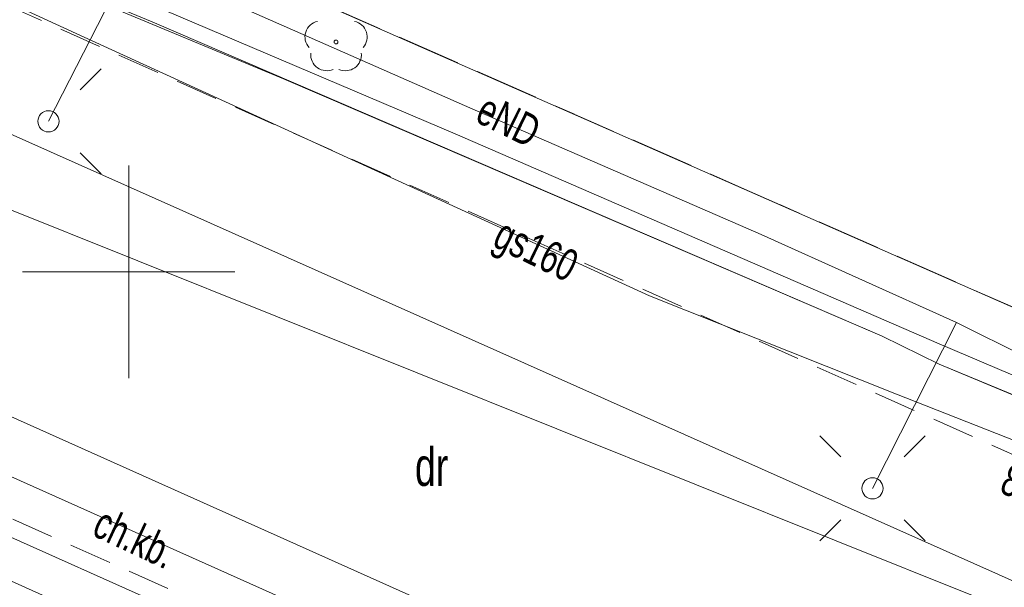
# Model space of a CAD drawing. Header units: metres. Extents: x 7446797 to 7447602, y 5789497 to 5790002.
# Tile 58 of 68: x 7447297 to 7447321, y 5789843 to 5789856. Entities that reach past the tile are written whole.
import ezdxf
from ezdxf.xclip import XClip

# ---------------------------------------------------------------- set-up
doc = ezdxf.new("R2010")
doc.units = ezdxf.units.M
doc.header["$MEASUREMENT"] = 0
doc.header["$XCLIPFRAME"] = 0
for name, pattern in [('2_KTCR02', [1.5, 1, -0.5]), ('GUK', [2, 1.5, -0.5]), ('GUZ', [1, 0.5, -0.5])]:
    doc.linetypes.add(name, pattern=pattern)
doc.layers.add('700-L Mapa 1_500 dwg', color=7, linetype='Continuous')
for name, color, linetype, lineweight in [('ex_02_DXF_MZ_9_Dzialki7', 9, 'Continuous', 18), ('ex_02_DXF_MZ_9_Kontury3', 9, 'Continuous', 18), ('ex_02_DXF_MZ_9_KTCR_E_T_17', 9, 'Continuous', 18), ('ex_02_DXF_MZ_9_KTCR_L_17', 9, 'Continuous', 18), ('ex_02_DXF_MZ_9_KTKR_L_07', 9, 'Continuous', 18), ('ex_02_DXF_MZ_9_Numery_uzytkow3', 9, 'Continuous', 18), ('ex_02_DXF_MZ_9_OBOP_T_13', 9, 'Continuous', 18), ('ex_02_DXF_MZ_9_Podzial_sekcyjny_krzyze7', 9, 'Continuous', 18), ('ex_02_DXF_MZ_9_SUPE_D_L_31', 9, 'Continuous', 18), ('ex_02_DXF_MZ_9_SUPE_E_T_31', 9, 'Continuous', 18), ('ex_02_DXF_MZ_9_SUPG_E_T_27', 9, 'Continuous', 18), ('ex_02_DXF_MZ_9_SUPG_L_252', 9, 'Continuous', 18), ('ex_02_DXF_MZ_9_SUPK_D_L_434', 9, 'Continuous', 18), ('ex_02_DXF_MZ_9_SUPK_L_434', 9, 'Continuous', 18), ('ex_02_DXF_MZ_9_SUPT_D_L_030', 9, 'Continuous', 18), ('ex_02_DXF_MZ_9_SUPW_L_05', 9, 'Continuous', 18), ('ex_02_DXF_MZ_9_SUSM_D_T_07', 9, 'Continuous', 18), ('ex_02_DXF_MZ_9_SUSM_D_T_37', 9, 'Continuous', 18), ('ex_02_DXF_MZ_9_SUTG_T_052', 9, 'Continuous', 18), ('ex_02_DXF_MZ_9_Uzytki3', 9, 'Continuous', 18)]:
    doc.layers.add(name, color=color, linetype=linetype, lineweight=lineweight)
doc.styles.add('STYL_AUTOMATYCZNY_1', font='Arial.ttf', dxfattribs={"width": 0.7})

# ---------------------------------------------------------------- blocks, each defined once
blk = doc.blocks.new('Rysunek_1_9', base_point=(7447200, 5789750, -0.867))
at = {"layer": 'ex_02_DXF_MZ_9_Dzialki7', "color": 9, "linetype": 'Continuous', "lineweight": 18}
blk.add_line((7447370.442, 5789827.328, -0.867), (7447267.927, 5789872.431, -0.867), dxfattribs=at)
at = {"layer": 'ex_02_DXF_MZ_9_Kontury3', "color": 9, "linetype": 'GUK', "lineweight": 18}
for p, q in [((7447267.93, 5789872.43, -0.867), (7447314.42, 5789851.98, -0.867)), ((7447314.42, 5789851.98, -0.867), (7447356.35, 5789833.53, -0.867))]:
    blk.add_line(p, q, dxfattribs=at)
at = {"layer": 'ex_02_DXF_MZ_9_KTCR_L_17', "color": 9, "linetype": '2_KTCR02', "lineweight": 18}
for p, q in [((7447363.68, 5789826.54, -0.867), (7447261.28, 5789872.3, -0.867)), ((7447314.62, 5789836.44, -0.867), (7447283.14, 5789850.49, -0.867))]:
    blk.add_line(p, q, dxfattribs=at)
at = {"layer": 'ex_02_DXF_MZ_9_KTKR_L_07', "color": 9, "linetype": 'Continuous', "lineweight": 18}
for p, q in [((7447358.45, 5789825.95, -0.867), (7447278.05, 5789861.79, -0.867)), ((7447315.7, 5789838.33, -0.867), (7447284.33, 5789852.36, -0.867))]:
    blk.add_line(p, q, dxfattribs=at)
at = {"layer": 'ex_02_DXF_MZ_9_OBOP_T_13', "color": 9, "linetype": 'Continuous', "lineweight": 18}
blk.add_circle((7447304.88, 5789855.41, -0.867), 0.045, dxfattribs=at)
for centre, start, end in [((7447304.523, 5789855.526, -0.867), 102.1445, 221.86), ((7447305.237, 5789855.526, -0.867), 318.14, 77.8555), ((7447304.66, 5789855.107, -0.867), 174.1482, 293.8542), ((7447305.1, 5789855.107, -0.867), 246.1458, 5.8518)]:
    blk.add_arc(centre, 0.375, start, end, dxfattribs=at)
at = {"layer": 'ex_02_DXF_MZ_9_Podzial_sekcyjny_krzyze7', "color": 9, "linetype": 'Continuous', "lineweight": 18}
for p, q in [((7447300, 5789847.5, -0.867), (7447300, 5789852.5, -0.867)), ((7447297.5, 5789850, -0.867), (7447302.5, 5789850, -0.867))]:
    blk.add_line(p, q, dxfattribs=at)
at = {"layer": 'ex_02_DXF_MZ_9_SUPE_D_L_31', "color": 9, "linetype": 'Continuous', "lineweight": 18}
for p, q in [((7447300.065, 5789857.366, -0.867), (7447298.112, 5789853.542, -0.867)), ((7447300.065, 5789857.366, -0.867), (7447307.9, 5789853.911, -0.867)), ((7447307.9, 5789853.911, -0.867), (7447314.882, 5789850.879, -0.867)), ((7447314.882, 5789850.879, -0.867), (7447319.477, 5789848.812, -0.867)), ((7447319.477, 5789848.812, -0.867), (7447317.504, 5789844.907, -0.867)), ((7447319.477, 5789848.812, -0.867), (7447321.364, 5789847.865, -0.867)), ((7447300.752, 5789842.179, -0.867), (7447290.78, 5789846.639, -0.867))]:
    blk.add_line(p, q, dxfattribs=at)
at = {"layer": 'ex_02_DXF_MZ_9_SUPG_L_252', "color": 9, "linetype": 'Continuous', "lineweight": 18}
for p, q in [((7447298.95, 5789855.52, -0.867), (7447279.91, 5789864.28, -0.867)), ((7447312.26, 5789849.44, -0.867), (7447298.95, 5789855.52, -0.867)), ((7447318.07, 5789847.12, -0.867), (7447312.26, 5789849.44, -0.867)), ((7447322.75, 5789845.28, -0.867), (7447318.07, 5789847.12, -0.867))]:
    blk.add_line(p, q, dxfattribs=at)
at = {"layer": 'ex_02_DXF_MZ_9_SUPK_D_L_434', "color": 9, "linetype": 'Continuous', "lineweight": 18}
blk.add_line((7447277.72, 5789859.27, -0.867), (7447319.932, 5789842.354, -0.867), dxfattribs=at)
at = {"layer": 'ex_02_DXF_MZ_9_SUPK_L_434', "color": 9, "linetype": 'Continuous', "lineweight": 18}
blk.add_line((7447344.24, 5789824.16, -0.867), (7447293.24, 5789846.97, -0.867), dxfattribs=at)
at = {"layer": 'ex_02_DXF_MZ_9_SUPT_D_L_030', "color": 9, "linetype": 'Continuous', "lineweight": 18}
for p, q in [((7447300.556, 5789855.879, -0.867), (7447292.1, 5789859.41, -0.867)), ((7447293.281, 5789859.378, -0.867), (7447307.685, 5789853.249, -0.867)), ((7447292.682, 5789859.104, -0.867), (7447303.645, 5789854.541, -0.867)), ((7447317.729, 5789848.489, -0.867), (7447300.556, 5789855.879, -0.867)), ((7447303.645, 5789854.541, -0.867), (7447317.729, 5789848.489, -0.867)), ((7447307.685, 5789853.249, -0.867), (7447319.071, 5789848.309, -0.867)), ((7447319.074, 5789847.829, -0.867), (7447317.729, 5789848.489, -0.867)), ((7447317.729, 5789848.489, -0.867), (7447319.074, 5789847.829, -0.867)), ((7447319.071, 5789848.309, -0.867), (7447335.17, 5789841.431, -0.867)), ((7447331.13, 5789842.803, -0.867), (7447319.074, 5789847.829, -0.867)), ((7447319.074, 5789847.829, -0.867), (7447323.537, 5789845.96, -0.867))]:
    blk.add_line(p, q, dxfattribs=at)
at = {"layer": 'ex_02_DXF_MZ_9_SUPW_L_05', "color": 9, "linetype": 'Continuous', "lineweight": 18}
blk.add_line((7447269.09, 5789855.4, -0.867), (7447308.47, 5789837.66, -0.867), dxfattribs=at)
at = {"layer": 'ex_02_DXF_MZ_9_SUSM_D_T_07', "color": 9, "linetype": 'Continuous', "lineweight": 18}
for p, q in [((7447298.855, 5789854.284, -0.867), (7447299.349, 5789854.779, -0.867)), ((7447298.855, 5789852.799, -0.867), (7447299.349, 5789852.304, -0.867)), ((7447316.762, 5789845.65, -0.867), (7447316.267, 5789846.145, -0.867)), ((7447318.247, 5789845.65, -0.867), (7447318.742, 5789846.145, -0.867)), ((7447316.762, 5789844.165, -0.867), (7447316.267, 5789843.67, -0.867)), ((7447318.247, 5789844.165, -0.867), (7447318.742, 5789843.67, -0.867))]:
    blk.add_line(p, q, dxfattribs=at)
at = {"layer": 'ex_02_DXF_MZ_9_SUSM_D_T_37', "color": 9, "linetype": 'Continuous', "lineweight": 18}
for centre in [(7447298.112, 5789853.542, -0.867), (7447317.504, 5789844.907, -0.867)]:
    blk.add_circle(centre, 0.25, dxfattribs=at)
at = {"layer": 'ex_02_DXF_MZ_9_Uzytki3', "color": 9, "linetype": 'GUZ', "lineweight": 18}
for p, q in [((7447267.927, 5789872.431, -0.867), (7447314.424, 5789851.976, -0.867)), ((7447314.424, 5789851.976, -0.867), (7447356.347, 5789833.529, -0.867))]:
    blk.add_line(p, q, dxfattribs=at)
at = {"layer": 'ex_02_DXF_MZ_9_KTCR_E_T_17', "color": 9, "linetype": 'Continuous', "lineweight": 18, "insert": (7447299.257, 5789844.153, -0.867), "char_height": 0.75, "attachment_point": 4, "rotation": 335.034, "style": 'STYL_AUTOMATYCZNY_1'}
blk.add_mtext('\\A1;{\\pql;\\fArial|b0|i0|c238|p0;\\W0.700000;ch.kb.}', dxfattribs=at)
at = {"layer": 'ex_02_DXF_MZ_9_Numery_uzytkow3', "color": 9, "linetype": 'Continuous', "lineweight": 18, "insert": (7447306.737, 5789845.865, -0.867), "char_height": 0.9, "attachment_point": 1, "style": 'STYL_AUTOMATYCZNY_1'}
blk.add_mtext('\\A1;{\\pql;\\fArial|b0|i0|c238|p0;\\W0.700000;dr}', dxfattribs=at)
at = {"layer": 'ex_02_DXF_MZ_9_SUPE_E_T_31', "color": 9, "linetype": 'Continuous', "lineweight": 18, "insert": (7447308.281, 5789853.885, -0.867), "char_height": 0.75, "attachment_point": 4, "rotation": 333.8327, "style": 'STYL_AUTOMATYCZNY_1'}
blk.add_mtext('\\A1;{\\pql;\\fArial|b0|i0|c238|p0;\\W0.700000;eND}', dxfattribs=at)
at = {"layer": 'ex_02_DXF_MZ_9_SUPG_E_T_27', "color": 9, "linetype": 'Continuous', "lineweight": 18, "insert": (7447308.428, 5789850.416, -0.867), "char_height": 0.75, "attachment_point": 7, "rotation": 334.1336, "style": 'STYL_AUTOMATYCZNY_1'}
blk.add_mtext('\\A1;{\\pql;\\fArial|b0|i0|c238|p0;\\W0.700000;gs160}', dxfattribs=at)
at = {"layer": 'ex_02_DXF_MZ_9_SUTG_T_052', "color": 9, "linetype": 'Continuous', "lineweight": 18, "insert": (7447320.459, 5789844.808, -0.867), "char_height": 0.75, "attachment_point": 7, "rotation": 338.6542, "style": 'STYL_AUTOMATYCZNY_1'}
blk.add_mtext('\\A1;{\\pql;\\fArial|b0|i0|c238|p0;\\W0.700000;84.35}', dxfattribs=at)

msp = doc.modelspace()

# ---------------------------------------------------------------- block references
at = {"layer": '700-L Mapa 1_500 dwg', "color": 52, "linetype": 'Continuous', "lineweight": 25}
ref = msp.add_blockref('Rysunek_1_9', (7447200, 5789750, -0.867), dxfattribs=at)
XClip(ref).set_block_clipping_path([(7446797.4999703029, 5789497.4999993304), (7447602.4999703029, 5790002.4999993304)])

doc.saveas('drawing.dxf')
